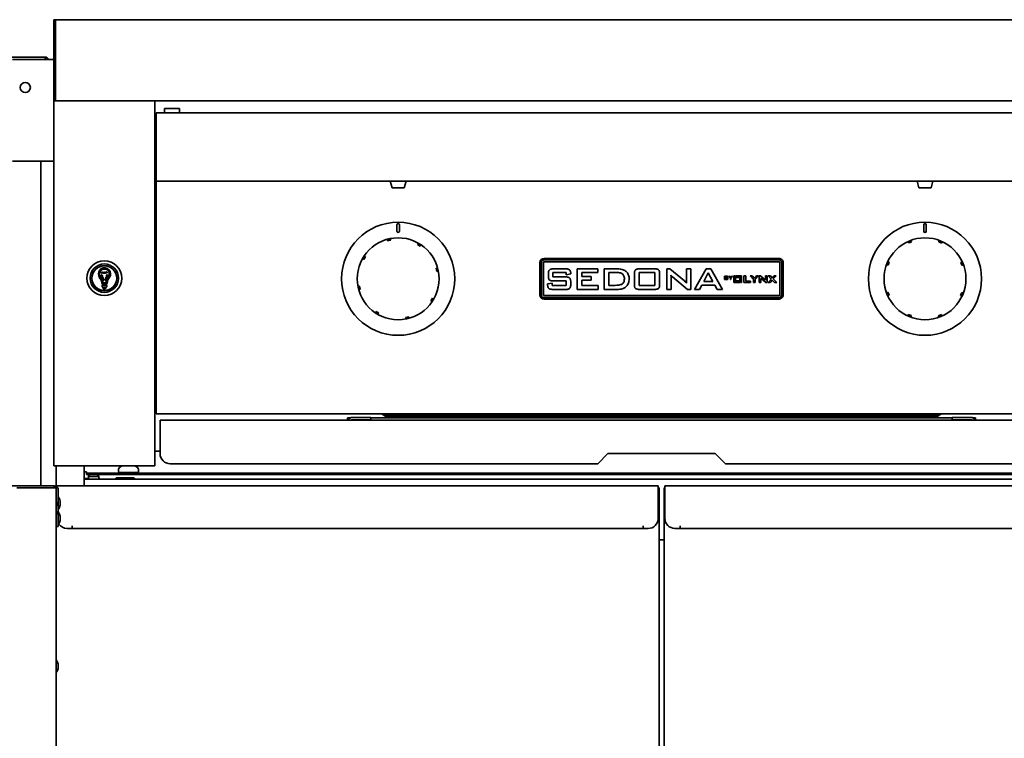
# Model space of a CAD drawing. Extents: x -11 to 97, y -18 to 91.
# Tile 3 of 9: x 1 to 25, y 0 to 17. Entities that reach past the tile are written whole.
import ezdxf

# ---------------------------------------------------------------- set-up
doc = ezdxf.new("R2010")
doc.units = 0
doc.header["$MEASUREMENT"] = 0

msp = doc.modelspace()

# ---------------------------------------------------------------- linework, layer by layer
at = {"color": 7, "lineweight": 35}
for p, q in [((2.047799, 17.45153), (2, 17.45153)), ((2, 17.45153), (2, 16.763529)), ((31.952197, 17.45153), (2.047799, 17.45153)), ((2.047799, 16.764029), (2.047799, 17.45153)), ((2.047799, 17.45153), (2.047799, 16.763529)), ((-11.065228, 16.528731), (1.791172, 16.528731)), ((1.791172, 16.519677), (1.791172, 16.528731)), ((2, 16.763529), (2, 16.585465)), ((2, 15.513529), (2, 16.585465)), ((2.047799, 16.586095), (2.047799, 16.764029)), ((2.047799, 16.763529), (2.047799, 16.585465)), ((2.047799, 16.586095), (2.047799, 15.509934)), ((2.047799, 15.513529), (2.047799, 16.585465)), ((0.987972, 16.46623), (1.955799, 16.46623)), ((1.791172, 16.519677), (1.791172, 16.46623)), ((2, 16.46623), (1.955799, 16.46623)), ((2, 15.453921), (2, 15.513529)), ((2.047799, 15.513529), (2, 15.513529)), ((2, 15.452725), (2, 15.453921)), ((2, 15.453921), (2.047799, 15.453921)), ((2, 15.451533), (2, 15.452725)), ((2, 6.451531), (2, 15.451533)), ((2.097799, 15.451533), (2, 15.451533)), ((2.047799, 15.453921), (2.047799, 15.513529)), ((2.047799, 15.451533), (2.047799, 15.509934)), ((2.047799, 15.452725), (2.047799, 15.453921)), ((2.047799, 15.451533), (2.047799, 15.452725)), ((31.952197, 15.451533), (2.047799, 15.451533)), ((2.097799, 15.451533), (4.402199, 15.451533)), ((4.499999, 15.451533), (4.402199, 15.451533)), ((4.499999, 15.451533), (4.499999, 6.451531)), ((4.499999, 15.139033), (4.530999, 15.139033)), ((29.468999, 15.157829), (4.530999, 15.157829)), ((4.530999, 15.087033), (4.530999, 15.157829)), ((4.530999, 14.154877), (4.530999, 15.087033)), ((4.733271, 15.26403), (5.108271, 15.26403)), ((4.733271, 15.157829), (4.733271, 15.26403)), ((5.108271, 15.26403), (5.108271, 15.157829)), ((4.530999, 14.137744), (4.530999, 14.154877)), ((4.530999, 13.578667), (4.530999, 14.137744)), ((1.955799, 13.96623), (0.987972, 13.96623)), ((1.684638, 13.96623), (1.684638, 5.95154)), ((1.955799, 13.96623), (2, 13.96623)), ((4.530999, 13.539532), (4.530999, 13.578667)), ((4.530999, 13.539532), (4.530999, 13.468731)), ((29.468999, 13.468731), (4.530999, 13.468731)), ((4.530999, 13.437728), (4.530999, 13.468731)), ((4.530999, 7.805531), (4.530999, 13.437728)), ((10.303998, 13.468731), (10.304252, 13.468731)), ((10.349999, 13.308733), (10.303998, 13.468731)), ((10.304252, 13.468731), (10.695999, 13.468731)), ((10.649999, 13.308733), (10.695999, 13.468731)), ((23.303999, 13.468731), (23.309634, 13.468731)), ((23.349999, 13.308733), (23.303999, 13.468731)), ((23.309634, 13.468731), (23.695998, 13.468731)), ((23.649998, 13.308733), (23.695998, 13.468731)), ((10.349999, 13.308733), (10.649806, 13.308733)), ((10.350193, 13.308733), (10.649999, 13.308733)), ((23.349999, 13.308733), (23.645688, 13.308733)), ((23.354312, 13.308733), (23.649998, 13.308733)), ((10.468999, 12.23423), (10.468999, 12.39023)), ((10.530999, 12.39023), (10.530999, 12.23423)), ((23.468998, 12.23423), (23.468998, 12.39023)), ((23.530999, 12.39023), (23.530999, 12.23423)), ((10.235053, 12.024536), (10.238056, 12.011688)), ((10.241276, 11.997904), (10.238056, 12.011688)), ((10.279254, 12.006778), (10.241276, 11.997904)), ((10.31723, 12.015655), (10.279254, 12.006778)), ((10.314009, 12.029438), (10.311007, 12.042287)), ((10.314009, 12.029438), (10.31723, 12.015655)), ((10.978676, 11.906796), (10.986144, 11.918818)), ((11.044934, 11.86564), (10.978676, 11.906796)), ((10.993107, 11.930028), (10.986144, 11.918818)), ((23.085827, 11.970354), (23.09083, 11.958145)), ((23.096196, 11.945046), (23.09083, 11.958145)), ((23.132286, 11.959832), (23.096196, 11.945046)), ((23.168373, 11.974615), (23.132286, 11.959832)), ((23.16301, 11.987713), (23.158007, 11.999923)), ((23.16301, 11.987713), (23.168373, 11.974615)), ((23.838712, 11.972007), (23.844179, 11.985063)), ((23.910657, 11.941879), (23.838712, 11.972007)), ((23.849276, 11.997234), (23.844179, 11.985063)), ((23.916126, 11.954934), (23.910657, 11.941879)), ((23.916126, 11.954934), (23.921223, 11.967105)), ((11.052402, 11.877662), (11.044934, 11.86564)), ((11.052402, 11.877662), (11.059365, 11.888872)), ((9.632202, 11.555337), (9.643411, 11.548375)), ((9.655434, 11.540907), (9.643411, 11.548375)), ((9.69659, 11.607166), (9.655434, 11.540907)), ((9.684566, 11.614635), (9.673357, 11.621596)), ((9.684566, 11.614635), (9.69659, 11.607166)), ((13.999999, 11.462732), (13.999999, 10.662731)), ((14.033493, 11.462732), (14.033493, 10.662731)), ((14.083492, 11.462732), (14.083492, 10.662731)), ((19.899998, 11.562731), (14.099999, 11.562731)), ((19.899998, 11.529236), (14.099999, 11.529236)), ((19.899998, 11.479237), (14.099999, 11.479237)), ((19.916506, 10.662731), (19.916506, 11.462732)), ((19.966505, 10.662731), (19.966505, 11.462732)), ((19.999999, 10.662731), (19.999999, 11.462732)), ((22.620352, 11.472891), (22.590221, 11.400944)), ((22.607297, 11.478358), (22.595124, 11.483455)), ((22.607297, 11.478358), (22.620352, 11.472891)), ((24.382814, 11.466033), (24.395913, 11.471399)), ((24.412385, 11.393856), (24.382814, 11.466033)), ((24.408122, 11.476402), (24.395913, 11.471399)), ((3.226377, 11.383696), (3.226377, 11.380733)), ((3.273621, 11.380733), (3.273621, 11.383696)), ((11.435672, 11.320952), (11.449455, 11.324175)), ((11.453422, 11.244999), (11.435672, 11.320952)), ((11.462304, 11.327176), (11.449455, 11.324175)), ((11.467206, 11.248219), (11.453422, 11.244999)), ((11.467206, 11.248219), (11.480054, 11.251223)), ((14.206566, 11.129951), (14.206566, 11.186338)), ((14.315104, 11.215734), (14.315104, 11.107197)), ((14.649762, 11.215734), (14.315104, 11.215734)), ((14.337856, 11.306184), (14.627998, 11.306184)), ((14.649762, 11.161465), (14.649762, 11.215734)), ((14.7583, 11.184503), (14.649762, 11.161465)), ((14.7583, 11.194535), (14.7583, 11.184503)), ((14.913871, 11.306184), (15.429427, 11.306184)), ((14.913871, 10.799671), (14.913871, 11.306184)), ((15.031454, 11.215734), (15.031454, 11.116242)), ((15.429427, 11.215734), (15.031454, 11.215734)), ((15.429427, 11.306184), (15.429427, 11.215734)), ((15.584998, 11.306184), (15.912872, 11.306184)), ((15.584998, 10.799671), (15.584998, 11.306184)), ((15.70258, 11.215734), (15.70258, 10.899166)), ((15.913862, 11.215734), (15.70258, 11.215734)), ((16.328482, 10.923332), (16.328482, 11.186903)), ((16.446065, 11.215734), (16.446065, 10.899166)), ((16.834993, 11.215734), (16.446065, 11.215734)), ((16.453696, 11.306184), (16.826795, 11.306184)), ((16.834993, 10.899166), (16.834993, 11.215734)), ((16.952575, 11.186903), (16.952575, 10.923332)), ((17.126237, 11.306184), (17.20665, 11.306184)), ((17.126237, 10.799671), (17.126237, 11.306184)), ((17.20665, 11.306184), (17.562508, 11.007702)), ((17.614657, 11.306184), (17.723195, 11.306184)), ((17.614657, 11.040207), (17.614657, 11.306184)), ((17.723195, 11.306184), (17.723195, 10.799671)), ((17.815452, 10.799671), (18.100788, 11.306184)), ((18.15322, 11.206973), (18.041149, 10.998658)), ((18.100788, 11.306184), (18.213708, 11.306184)), ((18.261899, 10.998658), (18.15322, 11.206973)), ((18.213708, 11.306184), (18.502859, 10.799671)), ((22.564995, 11.411508), (22.577166, 11.406411)), ((22.590221, 11.400944), (22.577166, 11.406411)), ((24.425481, 11.399221), (24.412385, 11.393856)), ((24.425481, 11.399221), (24.437693, 11.404222)), ((3.281149, 10.960256), (3.224748, 10.960256)), ((14.188476, 10.933932), (14.297013, 10.953434)), ((14.188476, 10.921355), (14.188476, 10.933932)), ((14.297013, 10.953434), (14.297013, 10.899166)), ((14.315104, 11.107197), (14.633793, 11.107197)), ((14.649762, 11.007702), (14.337856, 11.007702)), ((14.649762, 10.899166), (14.649762, 11.007702)), ((14.7583, 10.986645), (14.7583, 10.921355)), ((15.031454, 11.116242), (15.266619, 11.116242)), ((15.031454, 11.025792), (15.031454, 10.899166)), ((15.266619, 11.025792), (15.031454, 11.025792)), ((15.266619, 11.116242), (15.266619, 11.025792)), ((17.271802, 11.112568), (17.229828, 11.153834)), ((17.234773, 11.073279), (17.234773, 10.799671)), ((17.642922, 10.799671), (17.271802, 11.112568)), ((18.041149, 10.998658), (18.261899, 10.998658)), ((18.552727, 11.125255), (18.617323, 11.125255)), ((18.552727, 11.044362), (18.552727, 11.125255)), ((18.612516, 11.044362), (18.552727, 11.044362)), ((18.565728, 11.113699), (18.565728, 11.093476)), ((18.612359, 11.113699), (18.565728, 11.113699)), ((18.565728, 11.093476), (18.612359, 11.093476)), ((18.565728, 11.08192), (18.565728, 11.055918)), ((18.612359, 11.08192), (18.565728, 11.08192)), ((18.565728, 11.055918), (18.612359, 11.055918)), ((18.620619, 11.099976), (18.620619, 11.107334)), ((18.622063, 11.065489), (18.622063, 11.072215)), ((18.635064, 11.109343), (18.635064, 11.10081)), ((18.635064, 11.070972), (18.635064, 11.060659)), ((18.658176, 11.125255), (18.674652, 11.125255)), ((18.698622, 11.07964), (18.658176, 11.125255)), ((18.674652, 11.125255), (18.705709, 11.089211)), ((18.698622, 11.044362), (18.698622, 11.07964)), ((18.711622, 11.044362), (18.698622, 11.044362)), ((18.705709, 11.089211), (18.73575, 11.125255)), ((18.752068, 11.125255), (18.711622, 11.079957)), ((18.711622, 11.079957), (18.711622, 11.044362)), ((18.73575, 11.125255), (18.752068, 11.125255)), ((18.787241, 11.131534), (18.787241, 10.969753)), ((18.807241, 11.131534), (18.787241, 11.131534)), ((18.787241, 10.969753), (18.92874, 10.969753)), ((18.807241, 10.989752), (18.807241, 11.131534)), ((18.92874, 10.989752), (18.807241, 10.989752)), ((18.827241, 11.131534), (18.827241, 11.111534)), ((18.96874, 11.131534), (18.827241, 11.131534)), ((18.827241, 11.111534), (18.94874, 11.111534)), ((18.827241, 11.097266), (18.827241, 11.007594)), ((18.92874, 11.097266), (18.827241, 11.097266)), ((18.827241, 11.007594), (18.92874, 11.007594)), ((18.92874, 11.007594), (18.92874, 11.097266)), ((18.92874, 10.969753), (18.92874, 10.989752)), ((18.94874, 11.111534), (18.94874, 10.97335)), ((18.94874, 10.97335), (18.96874, 10.97335)), ((18.96874, 10.97335), (18.96874, 11.131534)), ((19.031769, 11.131534), (19.077182, 11.131534)), ((19.031769, 10.969753), (19.031769, 11.131534)), ((19.193553, 10.969753), (19.031769, 10.969753)), ((19.077182, 11.131534), (19.077182, 11.003812)), ((19.077182, 11.003812), (19.193553, 11.003812)), ((19.185322, 11.131534), (19.239339, 11.131534)), ((19.264794, 11.041241), (19.185322, 11.131534)), ((19.193553, 11.003812), (19.193553, 10.969753)), ((19.239339, 11.131534), (19.289808, 11.071575)), ((19.264794, 10.969753), (19.264794, 11.041241)), ((19.310208, 10.969753), (19.264794, 10.969753)), ((19.289808, 11.071575), (19.340542, 11.131534)), ((19.38968, 11.131534), (19.310208, 11.043103)), ((19.310208, 11.043103), (19.310208, 10.969753)), ((19.340542, 11.131534), (19.38968, 11.131534)), ((19.409832, 11.131534), (19.440566, 11.131534)), ((19.409832, 10.969753), (19.409832, 11.131534)), ((19.449569, 10.969753), (19.409832, 10.969753)), ((19.440566, 11.131534), (19.55268, 11.038847)), ((19.453916, 11.06683), (19.448952, 11.071186)), ((19.449569, 11.056941), (19.449569, 10.969753)), ((19.570952, 10.969753), (19.453916, 11.06683)), ((19.563101, 11.131534), (19.602838, 11.131534)), ((19.563101, 11.046741), (19.563101, 11.131534)), ((19.602838, 10.969753), (19.570952, 10.969753)), ((19.602838, 11.131534), (19.602838, 10.969753)), ((19.631504, 11.131534), (19.685256, 11.131534)), ((19.706143, 11.052683), (19.631504, 11.131534)), ((19.632835, 10.969753), (19.706143, 11.052683)), ((19.68153, 10.969753), (19.632835, 10.969753)), ((19.73151, 11.030288), (19.68153, 10.969753)), ((19.685256, 11.131534), (19.732443, 11.078494)), ((19.78575, 10.969753), (19.73151, 11.030288)), ((19.732443, 11.078494), (19.77719, 11.131534)), ((19.825574, 11.131534), (19.758121, 11.056941)), ((19.758121, 11.056941), (19.841539, 10.969753)), ((19.77719, 11.131534), (19.825574, 11.131534)), ((19.841539, 10.969753), (19.78575, 10.969753)), ((3.125983, 10.794524), (3.125983, 10.797754)), ((3.195913, 10.893934), (3.195913, 10.868835)), ((3.299595, 10.904805), (3.206785, 10.904805)), ((3.206785, 10.857964), (3.299595, 10.857964)), ((3.284003, 10.841146), (3.221895, 10.841146)), ((3.224457, 10.921881), (3.281972, 10.921881)), ((3.310468, 10.868835), (3.310468, 10.893934)), ((3.374015, 10.794524), (3.374015, 10.797754)), ((9.532793, 10.876241), (9.519944, 10.873238)), ((9.532793, 10.876241), (9.546575, 10.879461)), ((9.537695, 10.797285), (9.550543, 10.800289)), ((9.546575, 10.879461), (9.564326, 10.803509)), ((9.564326, 10.803509), (9.550543, 10.800289)), ((14.297013, 10.899166), (14.649762, 10.899166)), ((14.633793, 10.799671), (14.318072, 10.799671)), ((15.438472, 10.799671), (14.913871, 10.799671)), ((15.031454, 10.899166), (15.438472, 10.899166)), ((15.438472, 10.899166), (15.438472, 10.799671)), ((15.882346, 10.799671), (15.584998, 10.799671)), ((15.70258, 10.899166), (15.856625, 10.899166)), ((16.446065, 10.899166), (16.834993, 10.899166)), ((16.826795, 10.799671), (16.453696, 10.799671)), ((17.234773, 10.799671), (17.126237, 10.799671)), ((17.723195, 10.799671), (17.642922, 10.799671)), ((17.932328, 10.799671), (17.815452, 10.799671)), ((17.990979, 10.90821), (17.932328, 10.799671)), ((18.310656, 10.90821), (17.990979, 10.90821)), ((18.371143, 10.799671), (18.310656, 10.90821)), ((18.502859, 10.799671), (18.371143, 10.799671)), ((22.574516, 10.725239), (22.562306, 10.720239)), ((22.574516, 10.725239), (22.587614, 10.730605)), ((22.587614, 10.730605), (22.617183, 10.658428)), ((24.379647, 10.651572), (24.409776, 10.723517)), ((24.409776, 10.723517), (24.422831, 10.71805)), ((24.435002, 10.712953), (24.422831, 10.71805)), ((11.303408, 10.517295), (11.344564, 10.583554)), ((11.315433, 10.509826), (11.303408, 10.517295)), ((11.315433, 10.509826), (11.326641, 10.502865)), ((11.344564, 10.583554), (11.356588, 10.576085)), ((11.367797, 10.569124), (11.356588, 10.576085)), ((14.099999, 10.646225), (19.899998, 10.646225)), ((14.099999, 10.596225), (19.899998, 10.596225)), ((14.099999, 10.56273), (19.899998, 10.56273)), ((22.591875, 10.648061), (22.604087, 10.653062)), ((22.617183, 10.658428), (22.604087, 10.653062)), ((24.392703, 10.646103), (24.379647, 10.651572)), ((24.392703, 10.646103), (24.404874, 10.641006)), ((9.947595, 10.246798), (9.940633, 10.235588)), ((9.947595, 10.246798), (9.955063, 10.25882)), ((9.955063, 10.25882), (10.021323, 10.217665)), ((10.006892, 10.194433), (10.013854, 10.205643)), ((10.021323, 10.217665), (10.013854, 10.205643)), ((10.682767, 10.108806), (10.720745, 10.117683)), ((10.68599, 10.095025), (10.682767, 10.108806)), ((10.68599, 10.095025), (10.688992, 10.082176)), ((10.720745, 10.117683), (10.758721, 10.126557)), ((10.758721, 10.126557), (10.761942, 10.112776)), ((10.764945, 10.099927), (10.761942, 10.112776)), ((23.083871, 10.169526), (23.078774, 10.157355)), ((23.083871, 10.169526), (23.08934, 10.182584)), ((23.08934, 10.182584), (23.161285, 10.152453)), ((23.150721, 10.127227), (23.155818, 10.139398)), ((23.161285, 10.152453), (23.155818, 10.139398)), ((23.831624, 10.149846), (23.867711, 10.164629)), ((23.83699, 10.136748), (23.831624, 10.149846)), ((23.83699, 10.136748), (23.84199, 10.124538)), ((23.867711, 10.164629), (23.903801, 10.179415)), ((23.903801, 10.179415), (23.909167, 10.166316)), ((23.91417, 10.154107), (23.909167, 10.166316)), ((4.530999, 8.951531), (4.499999, 8.951531)), ((4.531002, 8.05883), (4.500003, 8.05883)), ((4.530999, 7.734731), (4.530999, 7.805531)), ((29.468999, 7.734731), (4.530999, 7.734731)), ((4.62507, 7.570697), (29.374928, 7.570697)), ((4.62507, 7.570697), (4.62507, 7.284697)), ((9.249999, 7.632831), (9.249999, 7.5707)), ((9.323189, 7.632831), (9.249999, 7.632831)), ((9.824999, 7.644425), (9.372299, 7.644425)), ((9.824999, 7.584625), (9.372299, 7.584625)), ((9.374999, 7.584637), (9.374999, 7.570712)), ((9.824999, 7.644425), (9.824999, 7.584625)), ((9.824999, 7.570712), (9.824999, 7.584637)), ((24.174999, 7.632831), (9.825, 7.632831)), ((10.207749, 7.657233), (10.098146, 7.734733)), ((10.145947, 7.734733), (10.207749, 7.691033)), ((23.792249, 7.691033), (10.207749, 7.691033)), ((10.207749, 7.691033), (10.207749, 7.657233)), ((23.792249, 7.657233), (10.207749, 7.657233)), ((23.90185, 7.734733), (23.792249, 7.657233)), ((23.792249, 7.691033), (23.854051, 7.734733)), ((23.792249, 7.657233), (23.792249, 7.691033)), ((24.174999, 7.644425), (24.6277, 7.644425)), ((24.174999, 7.584625), (24.174999, 7.644425)), ((24.174999, 7.570712), (24.174999, 7.632843)), ((24.174999, 7.584625), (24.6277, 7.584625)), ((24.624999, 7.584637), (24.624999, 7.570712)), ((24.749999, 7.632831), (24.676809, 7.632831)), ((24.749999, 7.5707), (24.749999, 7.632831)), ((4.62507, 7.284697), (4.62507, 6.749198)), ((4.625073, 6.80883), (4.500003, 6.80883)), ((15.673999, 6.749198), (15.423998, 6.499196)), ((18.325999, 6.749198), (15.673999, 6.749198)), ((18.575999, 6.499196), (18.325999, 6.749198)), ((2, 6.451531), (2.097799, 6.451531)), ((2.062499, 5.93905), (2.062499, 6.451531)), ((4.402199, 6.451531), (2.097799, 6.451531)), ((2.747999, 6.451531), (2.748926, 6.451531)), ((2.749999, 6.451531), (2.749999, 5.951533)), ((3.601799, 6.367481), (3.601799, 6.31148)), ((4.093799, 6.367481), (4.093799, 6.31148)), ((4.402199, 6.451531), (4.499999, 6.451531)), ((15.423998, 6.499196), (4.87507, 6.499196)), ((29.124929, 6.499196), (18.575999, 6.499196)), ((2.797799, 6.134382), (2.749999, 6.134382)), ((31.25, 6.12248), (2.749999, 6.12248)), ((2.750015, 6.30398), (2.812499, 6.30398)), ((2.847799, 6.134382), (2.797799, 6.134382)), ((2.797799, 6.134382), (2.797799, 6.122497)), ((2.812499, 6.30398), (2.812499, 6.26808)), ((2.812499, 6.26808), (3.728011, 6.26808)), ((2.812499, 6.26808), (2.812499, 6.23218)), ((2.812499, 6.23218), (2.90001, 6.23218)), ((2.876891, 6.18438), (2.876891, 6.23218)), ((3.092429, 6.23218), (2.876891, 6.23218)), ((3.092429, 6.18438), (2.876891, 6.18438)), ((3.092429, 6.23218), (30.907569, 6.23218)), ((3.092429, 6.18438), (3.092429, 6.23218)), ((3.124707, 6.122494), (3.121522, 6.134382)), ((3.561286, 6.152481), (3.509324, 6.12248)), ((3.561286, 6.152481), (3.950003, 6.152481)), ((3.64476, 6.262181), (3.592798, 6.23218)), ((3.744359, 6.279982), (3.633299, 6.279982)), ((3.64476, 6.262181), (3.848277, 6.262181)), ((3.71082, 6.23218), (3.8484, 6.23218)), ((3.722799, 6.277749), (3.722825, 6.277898)), ((3.722799, 6.271499), (3.722799, 6.277749)), ((3.722799, 6.271499), (3.722825, 6.271648)), ((3.72599, 6.279975), (3.723475, 6.278516)), ((3.723501, 6.270704), (3.73817, 6.262181)), ((4.062299, 6.279982), (3.744359, 6.279982)), ((3.813832, 6.262181), (3.895685, 6.269565)), ((3.848277, 6.262181), (4.050837, 6.262181)), ((3.8484, 6.23218), (3.984639, 6.23218)), ((3.883227, 6.262181), (3.895685, 6.263315)), ((3.945064, 6.279984), (3.939352, 6.276651)), ((3.94032, 6.272011), (3.957206, 6.262181)), ((3.940323, 6.271499), (3.940323, 6.277218)), ((3.947082, 6.26808), (4.437499, 6.26808)), ((3.950003, 6.152481), (3.967362, 6.152481)), ((3.967362, 6.152481), (4.019324, 6.12248)), ((4.050837, 6.262181), (4.102799, 6.23218)), ((4.437499, 6.26808), (29.562498, 6.26808)), ((4.437499, 6.26808), (4.437499, 6.23218)), ((1.951791, 5.951531), (-0.137501, 5.951531)), ((1.089499, 5.903731), (1.161399, 5.903731)), ((1.990599, 5.903731), (1.161399, 5.903731)), ((2.0147, 5.951531), (1.951791, 5.951531)), ((1.990599, 5.903731), (2.062499, 5.903731)), ((2.0147, 5.951531), (2.0147, 5.903731)), ((2.064699, 5.937784), (2.044442, 5.903731)), ((2.061249, 6.036975), (2.061249, 6.014681)), ((2.061249, 6.014681), (2.061249, 5.939747)), ((2.062499, 5.903731), (2.062499, -14.517298)), ((2.064699, 5.559993), (2.064699, 5.85373)), ((16.918749, 5.951531), (2.08125, 5.951531)), ((2.08125, 5.925396), (2.08125, 5.951531)), ((2.112499, 5.051531), (2.112499, 5.85373)), ((16.918748, 5.903731), (16.937499, 5.903731)), ((16.918749, 5.65373), (16.918749, 5.951531)), ((16.937499, 5.903731), (16.937499, -14.553298)), ((17.062499, 5.903731), (17.08125, 5.903731)), ((17.062499, -14.553298), (17.062499, 5.903731)), ((31.918748, 5.951531), (17.081248, 5.951531)), ((17.081248, 5.65373), (17.081248, 5.951531)), ((2.0625, 5.605731), (2.0647, 5.605731)), ((16.918749, 5.65373), (16.918749, 5.153732)), ((17.081248, 5.65373), (17.081248, 5.153732)), ((2.107987, 5.419864), (2.107987, 5.453732)), ((2.107987, 5.356404), (2.107987, 5.419864)), ((2.107987, 5.35373), (2.107987, 5.356404)), ((2.157987, 5.578731), (2.157987, 5.57671)), ((2.157987, 5.514663), (2.157987, 5.57671)), ((2.157987, 5.478729), (2.157987, 5.514663)), ((2.062503, 5.23073), (2.064703, 5.23073)), ((2.064699, 5.051531), (2.064699, 5.247469)), ((2.157987, 5.203728), (2.157987, 5.153225)), ((2.157987, 5.103731), (2.157987, 5.153225)), ((2.062503, 5.076731), (2.064703, 5.076731)), ((2.062505, 5.076731), (2.064705, 5.076731)), ((2.064699, 5.051531), (2.064699, 4.95153)), ((2.112499, 4.95153), (2.064699, 4.95153)), ((2.112499, 4.95153), (2.112499, 5.051531)), ((2.456249, 4.90373), (2.331249, 4.90373)), ((2.456249, 4.966231), (2.456249, 4.90373)), ((2.457249, 4.966231), (2.456249, 4.966231)), ((2.457249, 4.9535), (2.457249, 4.966231)), ((2.457249, 4.9535), (2.457249, 4.90373)), ((16.542749, 4.90373), (2.457249, 4.90373)), ((16.542749, 4.966231), (16.542749, 4.9535)), ((16.543749, 4.966231), (16.542749, 4.966231)), ((16.542749, 4.9535), (16.542749, 4.90373)), ((16.543749, 4.90373), (16.543749, 4.966231)), ((16.668749, 4.90373), (16.543749, 4.90373)), ((17.456249, 4.90373), (17.331249, 4.90373)), ((17.456249, 4.966231), (17.456249, 4.90373)), ((17.457249, 4.966231), (17.456249, 4.966231)), ((17.457249, 4.9535), (17.457249, 4.966231)), ((17.457249, 4.9535), (17.457249, 4.90373)), ((31.542748, 4.90373), (17.457249, 4.90373)), ((17.0625, 4.622481), (16.9375, 4.622481)), ((2.107987, 1.526549), (2.107987, 1.553938)), ((2.107987, 1.459343), (2.107987, 1.526549)), ((2.107987, 1.453937), (2.107987, 1.459343))]:
    msp.add_line(p, q, dxfattribs=at)
for points in [[(3.183726, 11.220307), (3.181063, 11.217022), (3.180083, 11.21527), (3.179712, 11.211519), (3.180577, 11.208957), (3.183638, 11.204019), (3.184873, 11.202333)], [(3.314006, 11.226453), (3.304929, 11.229089), (3.300337, 11.229834), (3.29362, 11.22945), (3.28879, 11.22759), (3.285603, 11.225708), (3.27963, 11.221549), (3.274793, 11.218401), (3.272277, 11.217128), (3.26837, 11.215928), (3.262718, 11.216243), (3.255111, 11.21905), (3.250019, 11.221035), (3.247437, 11.221739), (3.241618, 11.221821), (3.237819, 11.220465), (3.230504, 11.216496), (3.225951, 11.214684), (3.220124, 11.214876), (3.213877, 11.217611), (3.205528, 11.222227), (3.201276, 11.223822), (3.193988, 11.223921), (3.188237, 11.222176), (3.183726, 11.220307)], [(3.184873, 11.202333), (3.192878, 11.205353), (3.196952, 11.206127), (3.203397, 11.205348), (3.209031, 11.20276), (3.216351, 11.198649), (3.22008, 11.197051), (3.225229, 11.196328), (3.229304, 11.197423), (3.233385, 11.199497), (3.237303, 11.201684), (3.242728, 11.203774), (3.248397, 11.203618), (3.255404, 11.201189), (3.262336, 11.198485), (3.267986, 11.197685), (3.273439, 11.199165), (3.277664, 11.20153), (3.285852, 11.207213), (3.292152, 11.21063), (3.299901, 11.211822), (3.30625, 11.210882), (3.31486, 11.208354)], [(3.31486, 11.208354), (3.317024, 11.212411), (3.317849, 11.214503), (3.318347, 11.217659), (3.317692, 11.220554), (3.316672, 11.22258), (3.314006, 11.226453)], [(14.206566, 11.186338), (14.207255, 11.20735), (14.209699, 11.228229), (14.213495, 11.244925), (14.218104, 11.257889), (14.224055, 11.269257), (14.23082, 11.27799), (14.239423, 11.285465), (14.250641, 11.292107), (14.263011, 11.296961), (14.279554, 11.30125), (14.300475, 11.304439), (14.313045, 11.305446), (14.337856, 11.306184)], [(14.627998, 11.306184), (14.654596, 11.305261), (14.668184, 11.303997), (14.68558, 11.301241), (14.702563, 11.296591), (14.714574, 11.291694), (14.725736, 11.285117), (14.734531, 11.27748), (14.741684, 11.268303), (14.747665, 11.256978), (14.752826, 11.242306), (14.756276, 11.225778), (14.75749, 11.215397), (14.7583, 11.194535)], [(15.912872, 11.306184), (15.941812, 11.305441), (15.977686, 11.30213), (15.999078, 11.29871), (16.024813, 11.292922), (16.049966, 11.284982), (16.071786, 11.275947), (16.092023, 11.265264), (16.111671, 11.252167), (16.12858, 11.23837), (16.143996, 11.222926), (16.157386, 11.206158), (16.168948, 11.188081), (16.178972, 11.167941), (16.186964, 11.146908), (16.193229, 11.123583), (16.197367, 11.099777), (16.198908, 11.085188), (16.200046, 11.056036)], [(16.082463, 11.059993), (16.081833, 11.077489), (16.079258, 11.099214), (16.076581, 11.112068), (16.071255, 11.129023), (16.06381, 11.145159), (16.054815, 11.159348), (16.043934, 11.172137), (16.03135, 11.18333), (16.017366, 11.192706), (16.001397, 11.200665), (15.984569, 11.206607), (15.962988, 11.211762), (15.940984, 11.214672), (15.913862, 11.215734)], [(16.328482, 11.186903), (16.329102, 11.207359), (16.331332, 11.227698), (16.334951, 11.244581), (16.337527, 11.253136), (16.340796, 11.261279), (16.345007, 11.269159), (16.351739, 11.278295), (16.36014, 11.285919), (16.369917, 11.29178), (16.384136, 11.297576), (16.399743, 11.301599), (16.414271, 11.303994), (16.424532, 11.305045), (16.444374, 11.30602), (16.453696, 11.306184)], [(16.826795, 11.306184), (16.854011, 11.305213), (16.867718, 11.303819), (16.887316, 11.300167), (16.901861, 11.295755), (16.913662, 11.29031), (16.922922, 11.284156), (16.930747, 11.276264), (16.937669, 11.266112), (16.942757, 11.254933), (16.947447, 11.239244), (16.950782, 11.220525), (16.951829, 11.209467), (16.952575, 11.186903)], [(3.192415, 11.158027), (3.187008, 11.158649), (3.182093, 11.157664), (3.178263, 11.154341), (3.17571, 11.151005)], [(3.17571, 11.151005), (3.181997, 11.143948), (3.184646, 11.140125), (3.18719, 11.133896), (3.187589, 11.128735), (3.187264, 11.125049), (3.18608, 11.117868), (3.18532, 11.112145), (3.185254, 11.109328), (3.185853, 11.105284), (3.18857, 11.10032), (3.194378, 11.094658), (3.19836, 11.090917), (3.200109, 11.088891), (3.202686, 11.083672), (3.203097, 11.079661), (3.202664, 11.07135), (3.202988, 11.06646), (3.205671, 11.061284), (3.210826, 11.056821), (3.218588, 11.051273), (3.221858, 11.048123), (3.225083, 11.041584), (3.225986, 11.035644), (3.226239, 11.030766)], [(3.242944, 11.037787), (3.242554, 11.04416), (3.242091, 11.04727), (3.240737, 11.051662), (3.237081, 11.05672), (3.231884, 11.060817), (3.224549, 11.066162), (3.22166, 11.069197), (3.220267, 11.071624), (3.219371, 11.076187), (3.219693, 11.083523), (3.219728, 11.088449), (3.219373, 11.09077), (3.216983, 11.095687), (3.212386, 11.100517), (3.207387, 11.105054), (3.203696, 11.109605), (3.202046, 11.115014), (3.202006, 11.118909), (3.203142, 11.12693), (3.204257, 11.13499), (3.204205, 11.13894), (3.201795, 11.146365), (3.198165, 11.151637), (3.192415, 11.158027)], [(3.226239, 11.030766), (3.231058, 11.029392), (3.233465, 11.029017), (3.236765, 11.029387), (3.239827, 11.031919), (3.240981, 11.033741), (3.242944, 11.037787)], [(3.313482, 11.158027), (3.307196, 11.150967), (3.304547, 11.147144), (3.302003, 11.140915), (3.301604, 11.135756), (3.301929, 11.132068), (3.303113, 11.124888), (3.303873, 11.119166), (3.303939, 11.116347), (3.30334, 11.112303), (3.300623, 11.107339), (3.294815, 11.10168), (3.290832, 11.097938), (3.289084, 11.09591), (3.286505, 11.090693), (3.286094, 11.08668), (3.286529, 11.078369), (3.286204, 11.073479), (3.283522, 11.068303), (3.278366, 11.06384), (3.270605, 11.058292), (3.267334, 11.055142), (3.264108, 11.048606), (3.263207, 11.042663), (3.262953, 11.037787)], [(3.262953, 11.037787), (3.265703, 11.032443), (3.267519, 11.030343), (3.271395, 11.028985), (3.276465, 11.029798), (3.279657, 11.030766)], [(3.279657, 11.030766), (3.280047, 11.037139), (3.28051, 11.040251), (3.281864, 11.044643), (3.28552, 11.049701), (3.290718, 11.053798), (3.298053, 11.05914), (3.300941, 11.062175), (3.302335, 11.064605), (3.30323, 11.069165), (3.302908, 11.076504), (3.302873, 11.08143), (3.303229, 11.083751), (3.305618, 11.088668), (3.310215, 11.093495), (3.315215, 11.098032), (3.318906, 11.102586), (3.320555, 11.107995), (3.320595, 11.11189), (3.319459, 11.119911), (3.318344, 11.127971), (3.318396, 11.131921), (3.320806, 11.139346), (3.324436, 11.144618), (3.330186, 11.151005)], [(3.330186, 11.151005), (3.326784, 11.155292), (3.324819, 11.157034), (3.321489, 11.158462), (3.318889, 11.158649), (3.313482, 11.158027)], [(14.337856, 11.007702), (14.309475, 11.008654), (14.295491, 11.010069), (14.273953, 11.014041), (14.264637, 11.016541), (14.255864, 11.019691), (14.247167, 11.02386), (14.237455, 11.030204), (14.229156, 11.038292), (14.222145, 11.04856), (14.216945, 11.059854), (14.211829, 11.076627), (14.208718, 11.093889), (14.207433, 11.106068), (14.206566, 11.129951)], [(14.633793, 11.107197), (14.661025, 11.106209), (14.674709, 11.104784), (14.691919, 11.101615), (14.707279, 11.0969), (14.718526, 11.091837), (14.728782, 11.084979), (14.737006, 11.076715), (14.743797, 11.066239), (14.748842, 11.054805), (14.753443, 11.038756), (14.756598, 11.019821), (14.757586, 11.008923), (14.7583, 10.986645)], [(15.856625, 10.899166), (15.8986, 10.900394), (15.920528, 10.902205), (15.946499, 10.905579), (15.972145, 10.910902), (15.991661, 10.916731), (16.010524, 10.924428), (16.024892, 10.932302), (16.03804, 10.94207), (16.04962, 10.953578), (16.059463, 10.966595), (16.067566, 10.981419), (16.073691, 10.99717), (16.078558, 11.016408), (16.081348, 11.036065), (16.082463, 11.059993)], [(16.200046, 11.056036), (16.199139, 11.033383), (16.196099, 11.005256), (16.19104, 10.981277), (16.183815, 10.957985), (16.174458, 10.93546), (16.162941, 10.913826), (16.150221, 10.894833), (16.135617, 10.877239), (16.12066, 10.862444), (16.104215, 10.849357), (16.089105, 10.838959)], [(17.229828, 11.153834), (17.233732, 11.105553), (17.234773, 11.073279)], [(17.562508, 11.007702), (17.586533, 10.986893), (17.602046, 10.972028), (17.619604, 10.952586)], [(17.619604, 10.952586), (17.617298, 10.987619), (17.615426, 11.017403), (17.614657, 11.040207)], [(18.620619, 11.107334), (18.619965, 11.110914), (18.618198, 11.112745), (18.615869, 11.113464), (18.612359, 11.113699)], [(18.612359, 11.093476), (18.614807, 11.093594), (18.61721, 11.094079), (18.618327, 11.094584), (18.620005, 11.096516), (18.620619, 11.099976)], [(18.622063, 11.072215), (18.621642, 11.07649), (18.620896, 11.078503), (18.618361, 11.080906), (18.614584, 11.081812), (18.612359, 11.08192)], [(18.612359, 11.055918), (18.616603, 11.056324), (18.618633, 11.057023), (18.621045, 11.059517), (18.621956, 11.063273), (18.622063, 11.065489)], [(18.635064, 11.060659), (18.634055, 11.054423), (18.631508, 11.05017), (18.626894, 11.046868), (18.620837, 11.045032), (18.612516, 11.044362)], [(18.617323, 11.125255), (18.625479, 11.124299), (18.628025, 11.123369), (18.631859, 11.120495), (18.63432, 11.1156), (18.635064, 11.109343)], [(18.635064, 11.10081), (18.63462, 11.096509), (18.632886, 11.092561), (18.629674, 11.089689), (18.625661, 11.088077), (18.621408, 11.087269)], [(18.621408, 11.087269), (18.626, 11.086166), (18.630061, 11.083773), (18.633036, 11.08012), (18.63462, 11.075677), (18.635064, 11.070972)], [(14.318072, 10.799671), (14.299407, 10.800113), (14.276093, 10.802072), (14.255447, 10.805904), (14.246293, 10.808363), (14.237629, 10.811429), (14.229053, 10.815461), (14.219703, 10.821473), (14.211395, 10.829521), (14.20432, 10.83956), (14.199063, 10.850645), (14.193778, 10.86762), (14.190689, 10.885058), (14.18937, 10.897202), (14.188476, 10.921355)], [(14.7583, 10.921355), (14.757695, 10.900759), (14.755518, 10.880276), (14.752426, 10.864193), (14.747468, 10.848937), (14.742213, 10.838063), (14.735205, 10.828223), (14.726701, 10.820293), (14.715925, 10.813671), (14.704213, 10.808884), (14.68621, 10.80416), (14.667821, 10.801269), (14.656526, 10.800349), (14.633793, 10.799671)], [(16.089105, 10.838959), (16.070396, 10.828771), (16.050715, 10.82061), (16.026566, 10.813274), (16.001879, 10.808007), (15.969485, 10.803605), (15.936881, 10.801082), (15.918642, 10.800241), (15.882346, 10.799671)], [(16.453696, 10.799671), (16.432862, 10.800272), (16.412114, 10.802298), (16.40135, 10.804064), (16.390494, 10.806592), (16.380112, 10.809937), (16.367872, 10.815591), (16.358385, 10.821896), (16.35035, 10.829963), (16.343444, 10.840464), (16.338362, 10.851964), (16.335686, 10.860471), (16.333526, 10.86923), (16.330451, 10.886898), (16.329292, 10.898942), (16.328482, 10.923332)], [(16.952575, 10.923332), (16.952095, 10.904801), (16.949864, 10.881684), (16.946454, 10.864587), (16.942014, 10.85051), (16.936793, 10.839272), (16.929701, 10.829105), (16.92146, 10.821154), (16.910376, 10.814257), (16.898377, 10.8091), (16.887291, 10.805813), (16.875984, 10.803446), (16.86454, 10.801795), (16.851682, 10.800546), (16.826795, 10.799671)], [(2.876891, 6.23218), (2.874815, 6.231562), (2.872775, 6.229769), (2.870801, 6.226939), (2.867769, 6.220554), (2.86586, 6.215333), (2.862312, 6.203414), (2.857129, 6.18159), (2.847799, 6.134382)], [(2.876891, 6.18438), (2.873286, 6.183436), (2.869737, 6.180696), (2.86627, 6.176378), (2.859858, 6.164683), (2.855741, 6.15517), (2.847799, 6.134382)], [(3.121522, 6.134382), (3.112011, 6.182424), (3.106712, 6.20451), (3.102923, 6.216894), (3.100872, 6.222193), (3.097606, 6.228381), (3.095917, 6.230447), (3.094184, 6.23174), (3.092429, 6.23218)], [(3.121522, 6.134382), (3.114963, 6.151719), (3.111563, 6.15999), (3.10628, 6.171036), (3.100808, 6.179351), (3.098009, 6.182128), (3.095231, 6.183806), (3.092429, 6.18438)]]:
    msp.add_lwpolyline(points, dxfattribs=at)
for centre, radius in [((1.300472, 15.778729), 0.125), ((10.499999, 11.06223), 1.395), ((23.499999, 11.06223), 1.395), ((10.499999, 11.06223), 1.01), ((23.499999, 11.06223), 1.01), ((3.25, 11.07653), 0.429134), ((3.25, 11.07653), 0.350394), ((3.25, 11.07653), 0.308071), ((3.25, 11.07653), 0.305118)]:
    msp.add_circle(centre, radius, dxfattribs=at)
for centre, radius, start, end in [((2.097592, 17.353729), 0.0978, 176.147655, 179.999995), ((1.791172, 16.456931), 0.0718, 7.442292, 90.000003), ((1.791172, 16.456931), 0.0359, 15.014002, 90.000003), ((10.499999, 12.39023), 0.031, 360, 180.000005), ((23.499999, 12.39023), 0.031, 360, 180.000005), ((10.499999, 12.23423), 0.031, 179.999995, 360), ((23.499999, 12.23423), 0.031, 180.000005, 0), ((10.499999, 11.06223), 0.998112, 100.914863, 105.393528), ((10.499999, 11.06223), 0.998112, 55.914859, 60.39353), ((23.499999, 11.06223), 0.998112, 110.037763, 114.516434), ((23.499999, 11.06223), 0.998112, 65.037765, 69.516429), ((10.499999, 11.06223), 0.998112, 145.914861, 150.393526), ((14.099999, 11.462732), 0.1, 90.000003, 179.999995), ((14.099999, 11.462732), 0.066506, 90.000003, 180.000005), ((14.099999, 11.462732), 0.016506, 90.000003, 179.999995), ((19.899998, 11.462732), 0.1, 360, 90.000003), ((19.899998, 11.462732), 0.066506, 0, 90.000003), ((19.899998, 11.462732), 0.016506, 0, 90.000003), ((23.499999, 11.06223), 0.998112, 155.037767, 159.516432), ((23.499999, 11.06223), 0.998112, 20.037765, 24.516431), ((3.252948, 11.183116), 0.150205, 325.452449, 199.481962), ((3.253125, 11.183106), 0.12072, 139.108851, 199.449724), ((3.252935, 11.18308), 0.120593, 27.988481, 139.040385), ((3.252752, 11.183109), 0.12074, 340.551982, 27.935892), ((10.499999, 11.06223), 0.998112, 10.914862, 15.393529), ((3.438, 11.248664), 0.346523, 199.494762, 214.470949), ((3.441453, 11.250421), 0.320716, 199.586136, 214.379561), ((2.991876, 10.942335), 0.194646, 16.142804, 34.482794), ((2.991888, 10.94234), 0.224283, 7.888309, 34.483754), ((2.830748, 10.895696), 0.362388, 9.009225, 16.142804), ((3.224457, 10.95812), 0.036239, 189.009219, 269.999997), ((3.231995, 10.975606), 0.018119, 187.888303, 228.189684), ((3.224748, 10.967503), 0.007248, 228.189684, 269.999997), ((3.281149, 10.967503), 0.007248, 269.999997, 311.810317), ((3.281972, 10.95812), 0.036239, 269.999997, 350.514944), ((3.273901, 10.975606), 0.018119, 311.810317, 352.111691), ((3.514009, 10.94234), 0.224283, 145.516251, 172.111697), ((3.675149, 10.89243), 0.362388, 145.452457, 170.514949), ((3.064444, 11.250421), 0.320716, 325.620441, 340.413859), ((19.172829, 11.051818), 0.27679, 1.060609, 4.012627), ((19.448105, 10.902306), 0.171962, 47.640262, 52.551834), ((19.798729, 11.049814), 0.235643, 180.747436, 184.976963), ((3.206785, 10.893934), 0.010872, 90.000003, 180.000005), ((3.206785, 10.868835), 0.010872, 180.000005, 269.999997), ((3.221895, 10.833365), 0.007782, 90.000003, 214.143182), ((3.252948, 10.854425), 0.045303, 214.143182, 325.856817), ((3.284003, 10.833365), 0.007782, 325.856817, 89.999996), ((3.299595, 10.893934), 0.010872, 0, 90.000003), ((3.299595, 10.868835), 0.010872, 269.999997, 360), ((10.499999, 11.06223), 0.998112, 190.914856, 195.393534), ((23.499999, 11.06223), 0.998112, 200.037762, 204.516426), ((23.499999, 11.06223), 0.998112, 335.037766, 339.516432), ((10.499999, 11.06223), 0.998112, 325.91486, 330.393527), ((14.099999, 10.662731), 0.1, 180.000005, 269.999997), ((14.099999, 10.662731), 0.066506, 180.000005, 269.999997), ((14.099999, 10.662731), 0.016506, 179.999995, 269.999997), ((19.899998, 10.662731), 0.1, 269.999997, 0), ((19.899998, 10.662731), 0.066506, 269.999997, 360), ((19.899998, 10.662731), 0.016506, 269.999997, 360), ((10.499999, 11.06223), 0.998112, 235.914861, 240.393525), ((10.499999, 11.06223), 0.998112, 280.914858, 285.39353), ((23.499999, 11.06223), 0.998112, 245.037767, 249.516431), ((23.499999, 11.06223), 0.998112, 290.037764, 294.516429), ((4.549999, 7.754531), 0.05, 112.333635, 180.000005), ((4.549999, 7.754531), 0.0978, 101.202291, 120.746475), ((9.372299, 7.534624), 0.1098, 90.000003, 160.819659), ((9.372299, 7.534624), 0.05, 90.000003, 133.823213), ((24.6277, 7.534624), 0.1098, 19.180346, 90.000003), ((24.6277, 7.534624), 0.05, 46.176785, 90.000003), ((4.87507, 6.749198), 0.25, 180.000005, 269.999997), ((3.633299, 6.367481), 0.0315, 146.601514, 180.000005), ((3.737299, 6.29891), 0.156071, 102.040239, 146.601514), ((3.958299, 6.29891), 0.156071, 33.398491, 77.959759), ((4.062299, 6.367481), 0.0315, 0, 33.398488), ((3.672467, 6.024083), 1.611249, 177.731563, 179.541631), ((3.633299, 6.31148), 0.0315, 179.999995, 269.999997), ((3.723889, 6.27179), 0.00114, 194.923043, 250.320938), ((3.72405, 6.277233), 0.001399, 114.148881, 151.5194), ((3.731335, 6.261443), 0.018808, 100.002924, 114.722002), ((3.864437, 6.657801), 0.389464, 274.601653, 279.521097), ((3.864437, 6.651551), 0.389464, 274.601653, 279.521097), ((4.062299, 6.31148), 0.0315, 269.999997, 360), ((2.0147, 5.85373), 0.0978, 59.253045, 90.000003), ((2.0147, 5.85373), 0.05, 0, 17.057856), ((2.0147, 5.85373), 0.0978, 0, 59.253045), ((2.113498, 5.68498), 0.001, 34.153914, 179.999995), ((1.883186, 5.52873), 0.279313, 10.312132, 34.153914), ((2.063499, 5.559981), 0.001, 34.153873, 180.000009), ((1.833186, 5.403731), 0.279313, 10.312102, 34.153886), ((1.833186, 5.403731), 0.279313, 325.846114, 349.687898), ((2.113498, 5.37248), 0.001, 180.000005, 325.846086), ((1.883186, 5.52873), 0.279313, 325.846086, 349.687868), ((2.063499, 5.247481), 0.001, 179.999991, 325.846127), ((2.113498, 5.309982), 0.001, 34.153907, 180.000009), ((1.883186, 5.153732), 0.279313, 10.312132, 34.153914), ((1.883186, 5.153732), 0.279313, 325.846086, 349.687867), ((16.668749, 5.153732), 0.25, 269.999997, 360), ((17.331249, 5.153732), 0.25, 180.000005, 269.999997), ((2.113498, 4.997482), 0.001, 179.999991, 325.846097), ((2.331249, 5.153732), 0.25, 214.222002, 269.999997), ((2.063499, 1.660187), 0.001, 34.153893, 180.000009), ((1.833186, 1.503937), 0.279313, 10.312115, 34.153914), ((2.063499, 1.347687), 0.001, 179.999991, 325.846107), ((1.833186, 1.503937), 0.279313, 325.846086, 349.687884)]:
    msp.add_arc(centre, radius, start, end, dxfattribs=at)
for centre, major_axis, ratio, start_param, end_param in [((3.847799, 6.275815), (0.125, 0.004328), 0.056975, 2.072033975, 3.119231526), ((3.847799, 6.273732), (0.092524, 0.004044), 0.078752, 5.776533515, 6.13470164), ((3.847799, 6.267482), (0.092524, 0.004044), 0.078752, 5.776533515, 6.279765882)]:
    msp.add_ellipse(centre, major_axis=major_axis, ratio=ratio, start_param=start_param, end_param=end_param, dxfattribs=at)

doc.saveas('drawing.dxf')
